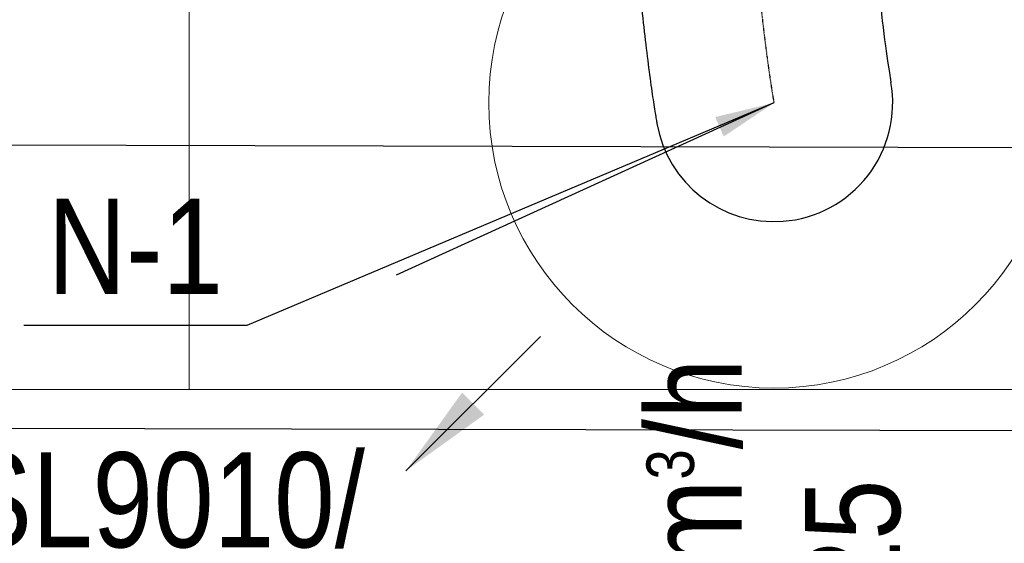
# Model space of a CAD drawing. Header units: millimetres. Extents: x -32221 to 212500, y 31663 to 93766.
# Tile 13 of 256: x 20245 to 21280, y 37833 to 38384. Entities that reach past the tile are written whole.
import ezdxf

# ---------------------------------------------------------------- set-up
doc = ezdxf.new("R2010")
doc.units = ezdxf.units.MM
doc.linetypes.add('DASHDOT', pattern=[1, 0.5, -0.25, 0, -0.25])
for name, color, linetype in [('FLUID-N', 7, 'Continuous'), ('FLUID-N-100-ARRGR', 7, 'Continuous'), ('FLUID-N-100-INF', 7, 'Continuous'), ('FLUID-N-100-NUM', 7, 'Continuous'), ('FLUID-N-SYM', 7, 'Continuous'), ('Sciany', 250, 'Continuous'), ('Wyposazenie', 250, 'Continuous')]:
    doc.layers.add(name, color=color, linetype=linetype)
doc.layers.add('kasetony', color=42, linetype='Continuous', lineweight=5)
doc.layers.add('Nawiewniki', color=5, linetype='Continuous', lineweight=20)
doc.styles.add('FDBES', font='simplex.shx')
doc.styles.get("Standard").update_dxf_attribs({"font": 'ARIALN.TTF'})
doc.linetypes.add('ZIGZAG', pattern='A,0.0001,-0.2,[131,ltypeshp.shx,S=0.2,R=0,X=-0.2,Y=0],-0.4,[131,ltypeshp.shx,S=0.2,R=180,X=0.2,Y=0],-0.2', length=0.8001)
doc.dimstyles.new('FDBES', dxfattribs={"dimscale": 50, "dimtxt": 4, "dimasz": 2.5, "dimexe": 0.8, "dimexo": 2, "dimgap": 1, "dimtad": 1, "dimdsep": 46, "dimtxsty": 'FDBES', "dimcen": 2.5, "dimclrd": 4, "dimclre": 5, "dimadec": 0, "dimazin": 0, "dimtfac": 1, "dimtmove": 0, "dimatfit": 3, "dimfxl": 1, "dimarcsym": 0})

# ---------------------------------------------------------------- blocks, each defined once
blk = doc.blocks.new('*U3751')
at = {"color": 14, "linetype": 'Continuous', "lineweight": -2}
for p, q in [((0, 238, -146.1), (0, 238, -21.1)), ((0, 238, -21.1), (0, 238, 103.9))]:
    blk.add_line(p, q, dxfattribs=at)
at = {"color": 14, "linetype": 'Continuous', "lineweight": -2, "extrusion": (-1, -1.82608e-16, -1.69595e-16)}
blk.add_ellipse((0, 0), major_axis=(0, -124.6, 9.6), ratio=1, start_param=0, end_param=1.667618, dxfattribs=at)
at = {"color": 14, "linetype": 'Continuous', "lineweight": -2, "extrusion": (-1, -5.50037e-18, -2.15004e-16)}
blk.add_ellipse((0, 0), major_axis=(0, -21.6, -123.1), ratio=1, start_param=0, end_param=1.473957, dxfattribs=at)
at = {"color": 20, "linetype": 'ZIGZAG', "lineweight": -2, "ltscale": 50}
for points, knots in [([(0, 238, 103.9), (0, 230.4, 104), (0, 215.1, 104.1), (0, 185.7, 105.1), (0, 151.8, 107.2), (0, 116.4, 110.5), (0, 75.4, 115.1), (0, 43, 119.7), (0, 27.3, 122.2), (0, 22.3, 123), (0, 21.7, 123.1), (0, 21.5, 123.1)], [0, 0, 0, 0, 22.886184, 45.772367, 91.544735, 137.317102, 183.08947, 274.634205, 320.406572, 343.292756, 366.17894, 366.17894, 366.17894, 366.17894]), ([(0, 238, -146.1), (0, 229.6, -146), (0, 212.8, -145.9), (0, 179.7, -144.9), (0, 140.5, -142.7), (0, 98.1, -139), (0, 60.7, -134.9), (0, 28.3, -130.7), (0, 2.1, -127), (0, -13, -124.6), (0, -20, -123.4), (0, -21.2, -123.2), (0, -21.6, -123.1)], [0, 0, 0, 0, 25.247037, 50.494074, 100.988148, 151.482222, 201.976296, 252.47037, 302.964443, 353.458517, 378.705554, 403.952591, 403.952591, 403.952591, 403.952591])]:
    blk.add_open_spline(points, degree=3, knots=knots, dxfattribs=at)
at = {"layer": 'FLUID-N-SYM', "color": 2, "linetype": 'DASHDOT', "lineweight": -3}
blk.add_open_spline([(0, 238, -21.1), (0, 175.4, -21.1), (0, 57.4, -10.1), (0, 0), (0, 0)], degree=3, knots=[0, 0, 0, 0, 188.040765, 378.001915, 378.001915, 378.001915, 378.001915], dxfattribs=at)
blk = doc.blocks.new('*U2864')
at = {"color": 0, "insert": (-1117.7, -510), "char_height": 100, "width": 1600, "attachment_point": 5, "line_spacing_factor": 1.1}
blk.add_mtext('Smay\\PNS8-R1-Z-625-54-SL9010/ SRt-s-300-g-248P\\P625', dxfattribs=at)
blk.add_mtext('Smay\\PNS8-R1-Z-625-54-SL9010/ SRt-s-300-g-248P\\P625', dxfattribs=at)
blk.add_mtext('Smay\\PNS8-R1-Z-625-54-SL9010/ SRt-s-300-g-248P\\P625', dxfattribs=at)
blk.add_mtext('Smay\\PNS8-R1-Z-625-54-SL9010/ SRt-s-300-g-248P\\P625', dxfattribs=at)
blk.add_mtext('Smay\\PNS8-R1-Z-625-54-SL9010/ SRt-s-300-g-248P\\P625', dxfattribs=at)
blk.add_mtext('Smay\\PNS8-R1-Z-625-54-SL9010/ SRt-s-300-g-248P\\P625', dxfattribs=at)
blk.add_mtext('Smay\\PNS8-R1-Z-625-54-SL9010/ SRt-s-300-g-248P\\P625', dxfattribs=at)
blk.add_mtext('Smay\\PNS8-R1-Z-625-54-SL9010/ SRt-s-300-g-248P\\P625', dxfattribs=at)
blk.add_mtext('Smay\\PNS8-R1-Z-625-54-SL9010/ SRt-s-300-g-248P\\P625', dxfattribs=at)
blk.add_mtext('Smay\\PNS8-R1-Z-625-54-SL9010/ SRt-s-300-g-248P\\P625', dxfattribs=at)
blk.add_mtext('Smay\\PNS8-R1-Z-625-54-SL9010/ SRt-s-300-g-248P\\P625', dxfattribs=at)
blk.add_mtext('Smay\\PNS8-R1-Z-625-54-SL9010/ SRt-s-300-g-248P\\P625', dxfattribs=at)
blk.add_mtext('Smay\\PNS8-R1-Z-625-54-SL9010/ SRt-s-300-g-248P\\P625', dxfattribs=at)
blk.add_mtext('Smay\\PNS8-R1-Z-625-54-SL9010/ SRt-s-300-g-248P\\P625', dxfattribs=at)
blk.add_mtext('Smay\\PNS8-R1-Z-625-54-SL9010/ SRt-s-300-g-248P\\P625', dxfattribs=at)
blk.add_mtext('Smay\\PNS8-R1-Z-625-54-SL9010/ SRt-s-300-g-248P\\P625', dxfattribs=at)
blk.add_mtext('Smay\\PNS8-R1-Z-625-54-SL9010/ SRt-s-300-g-248P\\P625', dxfattribs=at)
blk.add_mtext('Smay\\PNS8-R1-Z-625-54-SL9010/ SRt-s-300-g-248P\\P625', dxfattribs=at)
blk.add_mtext('Smay\\PNS8-R1-Z-625-54-SL9010/ SRt-s-300-g-248P\\P625', dxfattribs=at)
blk.add_mtext('Smay\\PNS8-R1-Z-625-54-SL9010/ SRt-s-300-g-248P\\P625', dxfattribs=at)
blk.add_mtext('Smay\\PNS8-R1-Z-625-54-SL9010/ SRt-s-300-g-248P\\P625', dxfattribs=at)
blk.add_mtext('Smay\\PNS8-R1-Z-625-54-SL9010/ SRt-s-300-g-248P\\P625', dxfattribs=at)
blk.add_mtext('Smay\\PNS8-R1-Z-625-54-SL9010/ SRt-s-300-g-248P\\P625', dxfattribs=at)
blk.add_mtext('Smay\\PNS8-R1-Z-625-54-SL9010/ SRt-s-300-g-248P\\P625', dxfattribs=at)
blk.add_mtext('Smay\\PNS8-R1-Z-625-54-SL9010/ SRt-s-300-g-248P\\P625', dxfattribs=at)
blk.add_mtext('Smay\\PNS8-R1-Z-625-54-SL9010/ SRt-s-300-g-248P\\P625', dxfattribs=at)
blk.add_mtext('Smay\\PNS8-R1-Z-625-54-SL9010/ SRt-s-300-g-248P\\P625', dxfattribs=at)
blk.add_mtext('Smay\\PNS8-R1-Z-625-54-SL9010/ SRt-s-300-g-248P\\P625', dxfattribs=at)
blk.add_mtext('Smay\\PNS8-R1-Z-625-54-SL9010/ SRt-s-300-g-248P\\P625', dxfattribs=at)
blk.add_mtext('Smay\\PNS8-R1-Z-625-54-SL9010/ SRt-s-300-g-248P\\P625', dxfattribs=at)
blk.add_mtext('Smay\\PNS8-R1-Z-625-54-SL9010/ SRt-s-300-g-248P\\P625', dxfattribs=at)
blk.add_mtext('Smay\\PNS8-R1-Z-625-54-SL9010/ SRt-s-300-g-248P\\P625', dxfattribs=at)
blk.add_mtext('Smay\\PNS8-R1-Z-625-54-SL9010/ SRt-s-300-g-248P\\P625', dxfattribs=at)
blk.add_mtext('Smay\\PNS8-R1-Z-625-54-SL9010/ SRt-s-300-g-248P\\P625', dxfattribs=at)
blk.add_mtext('Smay\\PNS8-R1-Z-625-54-SL9010/ SRt-s-300-g-248P\\P625', dxfattribs=at)
blk.add_mtext('Smay\\PNS8-R1-Z-625-54-SL9010/ SRt-s-300-g-248P\\P625', dxfattribs=at)
blk.add_mtext('Smay\\PNS8-R1-Z-625-54-SL9010/ SRt-s-300-g-248P\\P625', dxfattribs=at)
blk.add_mtext('Smay\\PNS8-R1-Z-625-54-SL9010/ SRt-s-300-g-248P\\P625', dxfattribs=at)
at = {"color": 0}
blk.add_leader([(0, 0), (-397.3, -181.3)], dimstyle='FDBES', override={"dimscale": 25, "dimclrd": 0, "dimclre": 0}, dxfattribs=at)
blk.add_leader([(0, 0), (-397.3, -181.3)], dimstyle='FDBES', override={"dimscale": 25, "dimclrd": 0, "dimclre": 0}, dxfattribs=at)
blk.add_leader([(0, 0), (-397.3, -181.3)], dimstyle='FDBES', override={"dimscale": 25, "dimclrd": 0, "dimclre": 0}, dxfattribs=at)
blk.add_leader([(0, 0), (-397.3, -181.3)], dimstyle='FDBES', override={"dimscale": 25, "dimclrd": 0, "dimclre": 0}, dxfattribs=at)
blk.add_leader([(0, 0), (-397.3, -181.3)], dimstyle='FDBES', override={"dimscale": 25, "dimclrd": 0, "dimclre": 0}, dxfattribs=at)
blk.add_leader([(0, 0), (-397.3, -181.3)], dimstyle='FDBES', override={"dimscale": 25, "dimclrd": 0, "dimclre": 0}, dxfattribs=at)
blk.add_leader([(0, 0), (-397.3, -181.3)], dimstyle='FDBES', override={"dimscale": 25, "dimclrd": 0, "dimclre": 0}, dxfattribs=at)
blk.add_leader([(0, 0), (-397.3, -181.3)], dimstyle='FDBES', override={"dimscale": 25, "dimclrd": 0, "dimclre": 0}, dxfattribs=at)
blk.add_leader([(0, 0), (-397.3, -181.3)], dimstyle='FDBES', override={"dimscale": 25, "dimclrd": 0, "dimclre": 0}, dxfattribs=at)
blk.add_leader([(0, 0), (-397.3, -181.3)], dimstyle='FDBES', override={"dimscale": 25, "dimclrd": 0, "dimclre": 0}, dxfattribs=at)
blk.add_leader([(0, 0), (-397.3, -181.3)], dimstyle='FDBES', override={"dimscale": 25, "dimclrd": 0, "dimclre": 0}, dxfattribs=at)
blk.add_leader([(0, 0), (-397.3, -181.3)], dimstyle='FDBES', override={"dimscale": 25, "dimclrd": 0, "dimclre": 0}, dxfattribs=at)
blk.add_leader([(0, 0), (-397.3, -181.3)], dimstyle='FDBES', override={"dimscale": 25, "dimclrd": 0, "dimclre": 0}, dxfattribs=at)
blk.add_leader([(0, 0), (-397.3, -181.3)], dimstyle='FDBES', override={"dimscale": 25, "dimclrd": 0, "dimclre": 0}, dxfattribs=at)
blk.add_leader([(0, 0), (-397.3, -181.3)], dimstyle='FDBES', override={"dimscale": 25, "dimclrd": 0, "dimclre": 0}, dxfattribs=at)
blk.add_leader([(0, 0), (-397.3, -181.3)], dimstyle='FDBES', override={"dimscale": 25, "dimclrd": 0, "dimclre": 0}, dxfattribs=at)
blk.add_leader([(0, 0), (-397.3, -181.3)], dimstyle='FDBES', override={"dimscale": 25, "dimclrd": 0, "dimclre": 0}, dxfattribs=at)
blk.add_leader([(0, 0), (-397.3, -181.3)], dimstyle='FDBES', override={"dimscale": 25, "dimclrd": 0, "dimclre": 0}, dxfattribs=at)
blk.add_leader([(0, 0), (-397.3, -181.3)], dimstyle='FDBES', override={"dimscale": 25, "dimclrd": 0, "dimclre": 0}, dxfattribs=at)
blk.add_leader([(0, 0), (-397.3, -181.3)], dimstyle='FDBES', override={"dimscale": 25, "dimclrd": 0, "dimclre": 0}, dxfattribs=at)
blk.add_leader([(0, 0), (-397.3, -181.3)], dimstyle='FDBES', override={"dimscale": 25, "dimclrd": 0, "dimclre": 0}, dxfattribs=at)
blk.add_leader([(0, 0), (-397.3, -181.3)], dimstyle='FDBES', override={"dimscale": 25, "dimclrd": 0, "dimclre": 0}, dxfattribs=at)
blk.add_leader([(0, 0), (-397.3, -181.3)], dimstyle='FDBES', override={"dimscale": 25, "dimclrd": 0, "dimclre": 0}, dxfattribs=at)
blk.add_leader([(0, 0), (-397.3, -181.3)], dimstyle='FDBES', override={"dimscale": 25, "dimclrd": 0, "dimclre": 0}, dxfattribs=at)
blk.add_leader([(0, 0), (-397.3, -181.3)], dimstyle='FDBES', override={"dimscale": 25, "dimclrd": 0, "dimclre": 0}, dxfattribs=at)
blk.add_leader([(0, 0), (-397.3, -181.3)], dimstyle='FDBES', override={"dimscale": 25, "dimclrd": 0, "dimclre": 0}, dxfattribs=at)
blk.add_leader([(0, 0), (-397.3, -181.3)], dimstyle='FDBES', override={"dimscale": 25, "dimclrd": 0, "dimclre": 0}, dxfattribs=at)
blk.add_leader([(0, 0), (-397.3, -181.3)], dimstyle='FDBES', override={"dimscale": 25, "dimclrd": 0, "dimclre": 0}, dxfattribs=at)
blk.add_leader([(0, 0), (-397.3, -181.3)], dimstyle='FDBES', override={"dimscale": 25, "dimclrd": 0, "dimclre": 0}, dxfattribs=at)
blk.add_leader([(0, 0), (-397.3, -181.3)], dimstyle='FDBES', override={"dimscale": 25, "dimclrd": 0, "dimclre": 0}, dxfattribs=at)
blk.add_leader([(0, 0), (-397.3, -181.3)], dimstyle='FDBES', override={"dimscale": 25, "dimclrd": 0, "dimclre": 0}, dxfattribs=at)
blk.add_leader([(0, 0), (-397.3, -181.3)], dimstyle='FDBES', override={"dimscale": 25, "dimclrd": 0, "dimclre": 0}, dxfattribs=at)
blk.add_leader([(0, 0), (-397.3, -181.3)], dimstyle='FDBES', override={"dimscale": 25, "dimclrd": 0, "dimclre": 0}, dxfattribs=at)
blk.add_leader([(0, 0), (-397.3, -181.3)], dimstyle='FDBES', override={"dimscale": 25, "dimclrd": 0, "dimclre": 0}, dxfattribs=at)
blk.add_leader([(0, 0), (-397.3, -181.3)], dimstyle='FDBES', override={"dimscale": 25, "dimclrd": 0, "dimclre": 0}, dxfattribs=at)
blk.add_leader([(0, 0), (-397.3, -181.3)], dimstyle='FDBES', override={"dimscale": 25, "dimclrd": 0, "dimclre": 0}, dxfattribs=at)
blk.add_leader([(0, 0), (-397.3, -181.3)], dimstyle='FDBES', override={"dimscale": 25, "dimclrd": 0, "dimclre": 0}, dxfattribs=at)
blk.add_leader([(0, 0), (-397.3, -181.3)], dimstyle='FDBES', override={"dimscale": 25, "dimclrd": 0, "dimclre": 0}, dxfattribs=at)
blk = doc.blocks.new('*U2948')
at = {"color": 6}
blk.add_line((-554.4, -234.3), (-789.2, -234.3), dxfattribs=at)
blk.add_line((-554.4, -234.3), (-789.2, -234.3), dxfattribs=at)
blk.add_line((-554.4, -234.3), (-789.2, -234.3), dxfattribs=at)
blk.add_line((-554.4, -234.3), (-789.2, -234.3), dxfattribs=at)
blk.add_line((-554.4, -234.3), (-789.2, -234.3), dxfattribs=at)
blk.add_line((-554.4, -234.3), (-789.2, -234.3), dxfattribs=at)
blk.add_line((-554.4, -234.3), (-789.2, -234.3), dxfattribs=at)
blk.add_line((-554.4, -234.3), (-789.2, -234.3), dxfattribs=at)
blk.add_line((-554.4, -234.3), (-789.2, -234.3), dxfattribs=at)
blk.add_line((-554.4, -234.3), (-789.2, -234.3), dxfattribs=at)
blk.add_line((-554.4, -234.3), (-789.2, -234.3), dxfattribs=at)
blk.add_line((-554.4, -234.3), (-789.2, -234.3), dxfattribs=at)
blk.add_line((-554.4, -234.3), (-789.2, -234.3), dxfattribs=at)
blk.add_line((-554.4, -234.3), (-789.2, -234.3), dxfattribs=at)
blk.add_line((-554.4, -234.3), (-789.2, -234.3), dxfattribs=at)
blk.add_line((-554.4, -234.3), (-789.2, -234.3), dxfattribs=at)
blk.add_line((-554.4, -234.3), (-789.2, -234.3), dxfattribs=at)
blk.add_line((-554.4, -234.3), (-789.2, -234.3), dxfattribs=at)
blk.add_line((-554.4, -234.3), (-789.2, -234.3), dxfattribs=at)
blk.add_line((-554.4, -234.3), (-789.2, -234.3), dxfattribs=at)
blk.add_line((-554.4, -234.3), (-789.2, -234.3), dxfattribs=at)
blk.add_line((-554.4, -234.3), (-789.2, -234.3), dxfattribs=at)
blk.add_line((-554.4, -234.3), (-789.2, -234.3), dxfattribs=at)
blk.add_line((-554.4, -234.3), (-789.2, -234.3), dxfattribs=at)
blk.add_line((-554.4, -234.3), (-789.2, -234.3), dxfattribs=at)
blk.add_line((-554.4, -234.3), (-789.2, -234.3), dxfattribs=at)
blk.add_line((-554.4, -234.3), (-789.2, -234.3), dxfattribs=at)
blk.add_line((-554.4, -234.3), (-789.2, -234.3), dxfattribs=at)
blk.add_line((-554.4, -234.3), (-789.2, -234.3), dxfattribs=at)
blk.add_line((-554.4, -234.3), (-789.2, -234.3), dxfattribs=at)
blk.add_line((-554.4, -234.3), (-789.2, -234.3), dxfattribs=at)
blk.add_line((-554.4, -234.3), (-789.2, -234.3), dxfattribs=at)
blk.add_line((-554.4, -234.3), (-789.2, -234.3), dxfattribs=at)
blk.add_line((-554.4, -234.3), (-789.2, -234.3), dxfattribs=at)
blk.add_line((-554.4, -234.3), (-789.2, -234.3), dxfattribs=at)
blk.add_line((-554.4, -234.3), (-789.2, -234.3), dxfattribs=at)
blk.add_line((-554.4, -234.3), (-789.2, -234.3), dxfattribs=at)
at = {"color": 0, "insert": (-671.8, -234.3), "char_height": 100, "attachment_point": 5}
blk.add_mtext('N-1\\P ', dxfattribs=at)
blk.add_mtext('N-1\\P ', dxfattribs=at)
blk.add_mtext('N-1\\P ', dxfattribs=at)
blk.add_mtext('N-1\\P ', dxfattribs=at)
blk.add_mtext('N-1\\P ', dxfattribs=at)
blk.add_mtext('N-1\\P ', dxfattribs=at)
blk.add_mtext('N-1\\P ', dxfattribs=at)
blk.add_mtext('N-1\\P ', dxfattribs=at)
blk.add_mtext('N-1\\P ', dxfattribs=at)
blk.add_mtext('N-1\\P ', dxfattribs=at)
blk.add_mtext('N-1\\P ', dxfattribs=at)
blk.add_mtext('N-1\\P ', dxfattribs=at)
blk.add_mtext('N-1\\P ', dxfattribs=at)
blk.add_mtext('N-1\\P ', dxfattribs=at)
blk.add_mtext('N-1\\P ', dxfattribs=at)
blk.add_mtext('N-1\\P ', dxfattribs=at)
blk.add_mtext('N-1\\P ', dxfattribs=at)
blk.add_mtext('N-1\\P ', dxfattribs=at)
blk.add_mtext('N-1\\P ', dxfattribs=at)
blk.add_mtext('N-1\\P ', dxfattribs=at)
blk.add_mtext('N-1\\P ', dxfattribs=at)
blk.add_mtext('N-1\\P ', dxfattribs=at)
blk.add_mtext('N-1\\P ', dxfattribs=at)
blk.add_mtext('N-1\\P ', dxfattribs=at)
blk.add_mtext('N-1\\P ', dxfattribs=at)
blk.add_mtext('N-1\\P ', dxfattribs=at)
blk.add_mtext('N-1\\P ', dxfattribs=at)
blk.add_mtext('N-1\\P ', dxfattribs=at)
blk.add_mtext('N-1\\P ', dxfattribs=at)
blk.add_mtext('N-1\\P ', dxfattribs=at)
blk.add_mtext('N-1\\P ', dxfattribs=at)
blk.add_mtext('N-1\\P ', dxfattribs=at)
blk.add_mtext('N-1\\P ', dxfattribs=at)
blk.add_mtext('N-1\\P ', dxfattribs=at)
blk.add_mtext('N-1\\P ', dxfattribs=at)
blk.add_mtext('N-1\\P ', dxfattribs=at)
blk.add_mtext('N-1\\P ', dxfattribs=at)
blk.add_leader([(0, 0), (-554.4, -234.3)], dimstyle='FDBES', override={"dimscale": 25, "dimclrd": 256, "dimclre": 256})
blk.add_leader([(0, 0), (-554.4, -234.3)], dimstyle='FDBES', override={"dimscale": 25, "dimclrd": 256, "dimclre": 256})
blk.add_leader([(0, 0), (-554.4, -234.3)], dimstyle='FDBES', override={"dimscale": 25, "dimclrd": 256, "dimclre": 256})
blk.add_leader([(0, 0), (-554.4, -234.3)], dimstyle='FDBES', override={"dimscale": 25, "dimclrd": 256, "dimclre": 256})
blk.add_leader([(0, 0), (-554.4, -234.3)], dimstyle='FDBES', override={"dimscale": 25, "dimclrd": 256, "dimclre": 256})
blk.add_leader([(0, 0), (-554.4, -234.3)], dimstyle='FDBES', override={"dimscale": 25, "dimclrd": 256, "dimclre": 256})
blk.add_leader([(0, 0), (-554.4, -234.3)], dimstyle='FDBES', override={"dimscale": 25, "dimclrd": 256, "dimclre": 256})
blk.add_leader([(0, 0), (-554.4, -234.3)], dimstyle='FDBES', override={"dimscale": 25, "dimclrd": 256, "dimclre": 256})
blk.add_leader([(0, 0), (-554.4, -234.3)], dimstyle='FDBES', override={"dimscale": 25, "dimclrd": 256, "dimclre": 256})
blk.add_leader([(0, 0), (-554.4, -234.3)], dimstyle='FDBES', override={"dimscale": 25, "dimclrd": 256, "dimclre": 256})
blk.add_leader([(0, 0), (-554.4, -234.3)], dimstyle='FDBES', override={"dimscale": 25, "dimclrd": 256, "dimclre": 256})
blk.add_leader([(0, 0), (-554.4, -234.3)], dimstyle='FDBES', override={"dimscale": 25, "dimclrd": 256, "dimclre": 256})
blk.add_leader([(0, 0), (-554.4, -234.3)], dimstyle='FDBES', override={"dimscale": 25, "dimclrd": 256, "dimclre": 256})
blk.add_leader([(0, 0), (-554.4, -234.3)], dimstyle='FDBES', override={"dimscale": 25, "dimclrd": 256, "dimclre": 256})
blk.add_leader([(0, 0), (-554.4, -234.3)], dimstyle='FDBES', override={"dimscale": 25, "dimclrd": 256, "dimclre": 256})
blk.add_leader([(0, 0), (-554.4, -234.3)], dimstyle='FDBES', override={"dimscale": 25, "dimclrd": 256, "dimclre": 256})
blk.add_leader([(0, 0), (-554.4, -234.3)], dimstyle='FDBES', override={"dimscale": 25, "dimclrd": 256, "dimclre": 256})
blk.add_leader([(0, 0), (-554.4, -234.3)], dimstyle='FDBES', override={"dimscale": 25, "dimclrd": 256, "dimclre": 256})
blk.add_leader([(0, 0), (-554.4, -234.3)], dimstyle='FDBES', override={"dimscale": 25, "dimclrd": 256, "dimclre": 256})
blk.add_leader([(0, 0), (-554.4, -234.3)], dimstyle='FDBES', override={"dimscale": 25, "dimclrd": 256, "dimclre": 256})
blk.add_leader([(0, 0), (-554.4, -234.3)], dimstyle='FDBES', override={"dimscale": 25, "dimclrd": 256, "dimclre": 256})
blk.add_leader([(0, 0), (-554.4, -234.3)], dimstyle='FDBES', override={"dimscale": 25, "dimclrd": 256, "dimclre": 256})
blk.add_leader([(0, 0), (-554.4, -234.3)], dimstyle='FDBES', override={"dimscale": 25, "dimclrd": 256, "dimclre": 256})
blk.add_leader([(0, 0), (-554.4, -234.3)], dimstyle='FDBES', override={"dimscale": 25, "dimclrd": 256, "dimclre": 256})
blk.add_leader([(0, 0), (-554.4, -234.3)], dimstyle='FDBES', override={"dimscale": 25, "dimclrd": 256, "dimclre": 256})
blk.add_leader([(0, 0), (-554.4, -234.3)], dimstyle='FDBES', override={"dimscale": 25, "dimclrd": 256, "dimclre": 256})
blk.add_leader([(0, 0), (-554.4, -234.3)], dimstyle='FDBES', override={"dimscale": 25, "dimclrd": 256, "dimclre": 256})
blk.add_leader([(0, 0), (-554.4, -234.3)], dimstyle='FDBES', override={"dimscale": 25, "dimclrd": 256, "dimclre": 256})
blk.add_leader([(0, 0), (-554.4, -234.3)], dimstyle='FDBES', override={"dimscale": 25, "dimclrd": 256, "dimclre": 256})
blk.add_leader([(0, 0), (-554.4, -234.3)], dimstyle='FDBES', override={"dimscale": 25, "dimclrd": 256, "dimclre": 256})
blk.add_leader([(0, 0), (-554.4, -234.3)], dimstyle='FDBES', override={"dimscale": 25, "dimclrd": 256, "dimclre": 256})
blk.add_leader([(0, 0), (-554.4, -234.3)], dimstyle='FDBES', override={"dimscale": 25, "dimclrd": 256, "dimclre": 256})
blk.add_leader([(0, 0), (-554.4, -234.3)], dimstyle='FDBES', override={"dimscale": 25, "dimclrd": 256, "dimclre": 256})
blk.add_leader([(0, 0), (-554.4, -234.3)], dimstyle='FDBES', override={"dimscale": 25, "dimclrd": 256, "dimclre": 256})
blk.add_leader([(0, 0), (-554.4, -234.3)], dimstyle='FDBES', override={"dimscale": 25, "dimclrd": 256, "dimclre": 256})
blk.add_leader([(0, 0), (-554.4, -234.3)], dimstyle='FDBES', override={"dimscale": 25, "dimclrd": 256, "dimclre": 256})
blk.add_leader([(0, 0), (-554.4, -234.3)], dimstyle='FDBES', override={"dimscale": 25, "dimclrd": 256, "dimclre": 256})
blk = doc.blocks.new('*U3758')
at = {"color": 0}
blk.add_leader([(-141.4, 141.4), (0, 0)], dimstyle='FDBES', override={"dimscale": 40, "dimclrd": 0}, dxfattribs=at)
blk.add_leader([(-141.4, 141.4), (0, 0)], dimstyle='FDBES', override={"dimscale": 40, "dimclrd": 0}, dxfattribs=at)
blk.add_leader([(-141.4, 141.4), (0, 0)], dimstyle='FDBES', override={"dimscale": 40, "dimclrd": 0}, dxfattribs=at)
blk.add_leader([(-141.4, 141.4), (0, 0)], dimstyle='FDBES', override={"dimscale": 40, "dimclrd": 0}, dxfattribs=at)
blk.add_leader([(-141.4, 141.4), (0, 0)], dimstyle='FDBES', override={"dimscale": 40, "dimclrd": 0}, dxfattribs=at)
blk.add_leader([(-141.4, 141.4), (0, 0)], dimstyle='FDBES', override={"dimscale": 40, "dimclrd": 0}, dxfattribs=at)
blk.add_leader([(-141.4, 141.4), (0, 0)], dimstyle='FDBES', override={"dimscale": 40, "dimclrd": 0}, dxfattribs=at)
blk.add_leader([(-141.4, 141.4), (0, 0)], dimstyle='FDBES', override={"dimscale": 40, "dimclrd": 0}, dxfattribs=at)

msp = doc.modelspace()

# ---------------------------------------------------------------- linework, layer by layer
at = {"layer": 'kasetony'}
for p, q in [((20422.937, 37994.948), (20422.937, 38594.948)), ((20422.937, 38594.948), (20422.937, 37994.948)), ((19222.937, 37994.948), (20422.937, 37994.948)), ((20422.937, 37994.948), (19222.937, 37994.948)), ((20422.937, 37994.948), (21622.937, 37994.948)), ((21622.937, 37994.948), (20422.937, 37994.948))]:
    msp.add_line(p, q, dxfattribs=at)
at = {"layer": 'Nawiewniki'}
msp.add_circle((21038.098, 38296.303), 300, dxfattribs=at)
at = {"layer": 'Sciany'}
msp.add_line((22811.611, 37947.777), (16185.687, 37963.383), dxfattribs=at)
at = {"layer": 'Wyposazenie'}
msp.add_line((22805.326, 38245.663), (17658.62, 38257.785), dxfattribs=at)

# ---------------------------------------------------------------- block references
at = {"layer": 'FLUID-N', "color": 5, "linetype": 'Continuous', "extrusion": (1, 0, -1.83697e-16), "rotation": 270}
msp.add_blockref('*U3751', (38296.327, 7063, 21038.055), dxfattribs=at)
at = {"layer": 'FLUID-N-100-ARRGR', "rotation": 89.99999999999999}
msp.add_blockref('*U3758', (20792.344, 38050.616, 6603), dxfattribs=at)
at = {"layer": 'FLUID-N-100-INF', "linetype": 'ByBlock'}
msp.add_blockref('*U2864', (21038.055, 38296.327, 6623), dxfattribs=at)
at = {"layer": 'FLUID-N-100-NUM', "linetype": 'ByBlock'}
msp.add_blockref('*U2948', (21038.055, 38296.327, 6623), dxfattribs=at)

# ---------------------------------------------------------------- texts
at = {"layer": 'FLUID-N-100-ARRGR', "color": 0, "insert": (21038.055, 37804.535, 6603), "char_height": 100, "attachment_point": 5, "rotation": 90}
msp.add_mtext('810 m{\\A2;\\H0.5x;3}/h\\P625', dxfattribs=at)

doc.saveas('drawing.dxf')
